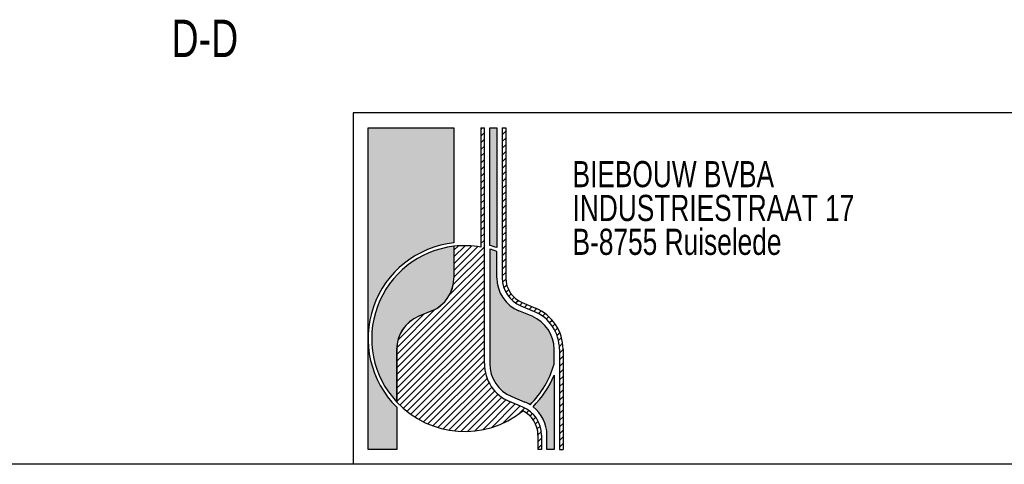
# Model space of a CAD drawing. Header units: millimetres. Extents: x 8 to 586, y 8 to 412.
# Tile 2 of 58: x 138 to 270, y 8 to 67. Entities that reach past the tile are written whole.
import ezdxf

# ---------------------------------------------------------------- set-up
doc = ezdxf.new("R2010")
doc.units = ezdxf.units.MM
doc.layers.add('HATCH', color=3, linetype='Continuous')
doc.layers.add('TEXT', color=2, linetype='Continuous')
doc.layers.add('OUTLINE', color=7, linetype='Continuous', lineweight=25)
doc.styles.add('SLDTEXTSTYLE0', font='TXT', dxfattribs={"width": 0.75})

# ---------------------------------------------------------------- blocks, each defined once
blk = doc.blocks.new('SW_NOTE_0_4')
at = {"layer": 'TEXT', "color": 0, "char_height": 3.5, "attachment_point": 1, "style": 'SLDTEXTSTYLE0'}
for s, insert in [('BIEBOUW BVBA', (0, 4.497652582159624)), ('INDUSTRIESTRAAT 17', (0, -0.02804194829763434)), ('B-8755 Ruiselede', (0, -4.553736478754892))]:
    blk.add_mtext(s, dxfattribs=dict(at, insert=insert))

msp = doc.modelspace()

# ---------------------------------------------------------------- hatches: boundary and pattern name
at = {"layer": 'HATCH'}
h = msp.add_hatch(color=256, dxfattribs=at)
edge = h.paths.add_edge_path(flags=0)
edge.add_arc((197.9000000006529, 24.81111111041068), 12.89999999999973, 96.37937020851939, 180, ccw=False)
edge.add_line((196.4666666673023, 37.63123418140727), (196.4666666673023, 52.99999999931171))
edge.add_line((196.4666666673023, 52.99999999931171), (185.0000000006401, 52.99999999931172))
edge.add_line((185.0000000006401, 52.99999999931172), (185.0000000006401, 24.81111111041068))
h = msp.add_hatch(dxfattribs=at)
h.set_pattern_fill('LINE', color=256, scale=0.2, angle=45.0000000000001, style=0)
h.set_pattern_definition([(45.0000000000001, (0, 0), (-0.4490128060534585, 0.4490128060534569), [])])
edge = h.paths.add_edge_path(flags=0)
edge.add_arc((193.600000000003, 23.37777777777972), 4.777777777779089, 112.6198649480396, 179.9999999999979)
edge.add_line((188.8222222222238, 23.37777777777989), (188.8222222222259, 16.33139675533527))
edge.add_arc((197.9000000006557, 24.81111111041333), 12.42222222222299, 223.0490797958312, 308.8040060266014)
edge.add_arc((204.1111111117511, 11.9111111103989), 3.583333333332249, 4.661160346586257e-11, 63.954669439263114, ccw=False)
edge.add_line((207.6944444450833, 11.91111111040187), (207.6944444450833, 9.999999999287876))
edge.add_line((207.6944444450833, 9.999999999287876), (208.172222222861, 9.999999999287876))
edge.add_line((208.172222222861, 9.999999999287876), (208.172222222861, 11.91111111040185))
edge.add_arc((204.1111111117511, 11.9111111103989), 4.061111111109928, 4.165230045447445e-11, 67.38013505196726)
edge.add_line((205.6730769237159, 15.65982905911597), (203.9089743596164, 16.39487179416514))
edge.add_arc((206.0222222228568, 21.46666666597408), 5.494444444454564, 179.9999999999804, 247.3801350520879, ccw=False)
edge.add_line((200.5277777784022, 21.46666666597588), (200.5277777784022, 53.00000000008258))
edge.add_line((200.5277777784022, 53.00000000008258), (200.0500000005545, 53.00000000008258))
edge.add_line((200.0500000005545, 53.00000000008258), (200.0500000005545, 37.04586100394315))
edge.add_arc((197.9000000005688, 24.81111111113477), 12.42222222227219, 80.03323369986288, 96.62580956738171)
edge.add_line((196.4666666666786, 37.15036394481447), (196.4666666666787, 32.93333333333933))
edge.add_arc((191.6888888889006, 32.93333333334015), 4.777777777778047, 292.6198649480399, 359.9999999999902, ccw=False)
edge.add_line((193.5264957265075, 28.52307692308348), (191.7623931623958, 27.78803418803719))
h = msp.add_hatch(color=256, dxfattribs=at)
edge = h.paths.add_edge_path(flags=0)
edge.add_arc((197.9000000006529, 24.81111111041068), 12.90000000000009, 70.52877936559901, 74.97388624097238, ccw=False)
edge.add_line((202.2000000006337, 36.97334774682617), (202.2000000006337, 52.99999999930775))
edge.add_line((202.2000000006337, 52.99999999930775), (201.2444444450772, 52.99999999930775))
edge.add_line((201.2444444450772, 52.99999999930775), (201.2444444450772, 37.27003126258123))
h = msp.add_hatch(dxfattribs=at)
h.set_pattern_fill('ANSI31', color=256, scale=0.2, style=0)
h.set_pattern_definition([(45, (0, 0), (-0.4490128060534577, 0.4490128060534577), [])])
edge = h.paths.add_edge_path(flags=0)
edge.add_line((210.5611111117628, 23.37777777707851), (210.5611111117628, 9.999999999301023))
edge.add_line((210.5611111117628, 9.999999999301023), (211.0388888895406, 9.999999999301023))
edge.add_line((211.0388888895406, 9.999999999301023), (211.0388888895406, 23.37777777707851))
edge.add_arc((205.0666666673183, 23.37777777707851), 5.972222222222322, 0, 67.38013505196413)
edge.add_line((207.3636752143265, 28.89059828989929), (205.5995726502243, 29.62564102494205))
edge.add_arc((206.9777777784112, 32.9333333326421), 3.583333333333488, 179.9999999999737, 247.3801350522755, ccw=False)
edge.add_line((203.3944444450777, 32.9333333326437), (203.3944444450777, 52.99999999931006))
edge.add_line((203.3944444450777, 52.99999999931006), (202.9166666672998, 52.99999999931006))
edge.add_line((202.9166666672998, 52.99999999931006), (202.9166666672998, 32.93333333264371))
edge.add_arc((206.9777777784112, 32.9333333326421), 4.061111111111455, 179.9999999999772, 247.3801350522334)
edge.add_line((205.4158119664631, 29.18461538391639), (207.1799145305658, 28.44957264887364))
edge.add_arc((205.0666666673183, 23.37777777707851), 5.494444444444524, -7.958078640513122e-13, 67.38013505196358, ccw=False)
h = msp.add_hatch(color=256, dxfattribs=at)
edge = h.paths.add_edge_path(flags=0)
edge.add_arc((193.600000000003, 23.37777777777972), 4.787777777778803, 112.6198649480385, 179.9999999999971, ccw=False)
edge.add_line((191.7585470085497, 27.79726495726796), (193.5226495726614, 28.53230769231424))
edge.add_arc((191.6888888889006, 32.93333333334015), 4.767777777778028, 292.6198649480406, 359.999999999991)
edge.add_line((196.4566666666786, 32.93333333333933), (196.4566666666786, 37.14919823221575))
edge.add_arc((197.9000000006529, 24.81111111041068), 12.42222222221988, 96.67224550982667, 222.9814690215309)
edge.add_line((188.8122222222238, 16.34211471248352), (188.8122222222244, 23.37777777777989))
h = msp.add_hatch(color=256, dxfattribs=at)
edge = h.paths.add_edge_path(flags=0)
edge.add_line((202.2000000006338, 32.93333333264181), (202.2000000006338, 36.46536376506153))
edge.add_arc((197.9000000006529, 24.81111111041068), 12.42222222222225, 69.74775325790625, 74.38150172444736)
edge.add_line((201.2444444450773, 36.77465140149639), (201.2444444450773, 21.46666666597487))
edge.add_arc((206.0222222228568, 21.46666666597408), 4.777777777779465, 179.9999999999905, 247.3801350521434)
edge.add_line((204.1846153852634, 17.05641025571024), (205.9487179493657, 16.32136752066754))
edge.add_arc((204.1111111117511, 11.9111111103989), 4.777777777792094, 58.207531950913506, 67.38013505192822, ccw=False)
edge.add_arc((197.9000000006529, 24.81111111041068), 12.42222222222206, 314.6385798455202, 344.0576313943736)
edge.add_line((209.8444444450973, 21.39909530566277), (209.8444444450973, 23.37777777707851))
edge.add_arc((205.0666666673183, 23.37777777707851), 4.777777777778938, 0, 67.38013505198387)
edge.add_line((206.9042735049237, 27.78803418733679), (205.1401709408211, 28.52307692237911))
edge.add_arc((206.9777777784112, 32.9333333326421), 4.777777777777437, 180.0000000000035, 247.3801350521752, ccw=False)
h = msp.add_hatch(color=256, dxfattribs=at)
edge = h.paths.add_edge_path(flags=0)
edge.add_arc((197.9000000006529, 24.81111111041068), 12.89999999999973, 180, 225.2750868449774, ccw=False)
edge.add_line((185.0000000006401, 24.81111111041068), (185.0000000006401, 9.999999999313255))
edge.add_line((185.0000000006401, 9.999999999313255), (188.8222222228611, 9.999999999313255))
edge.add_line((188.8222222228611, 9.999999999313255), (188.8222222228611, 15.64574419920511))
h = msp.add_hatch(color=256, dxfattribs=at)
edge = h.paths.add_edge_path(flags=0)
edge.add_arc((197.9000000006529, 24.81111111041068), 12.89999999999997, 315.03754741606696, 337.8083934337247, ccw=False)
edge.add_arc((204.1111111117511, 11.9111111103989), 4.777777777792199, 5.837819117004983e-11, 52.37874481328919, ccw=False)
edge.add_line((208.8888888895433, 11.91111111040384), (208.8888888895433, 9.999999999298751))
edge.add_line((208.8888888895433, 9.999999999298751), (209.8444444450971, 9.999999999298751))
edge.add_line((209.8444444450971, 9.999999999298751), (209.8444444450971, 19.9387146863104))

# ---------------------------------------------------------------- linework, layer by layer
at = {"layer": 'OUTLINE'}
for p, q in [((586, 55.00000000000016), (183, 55.00000000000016)), ((183, 55.00000000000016), (183, 8.000000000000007)), ((185.0000000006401, 52.99999999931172), (196.4666666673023, 52.99999999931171)), ((185.0000000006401, 9.999999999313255), (185.0000000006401, 52.99999999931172)), ((196.4666666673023, 52.99999999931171), (196.4666666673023, 37.63123418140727)), ((200.0500000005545, 53.00000000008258), (200.5277777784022, 53.00000000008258)), ((200.0500000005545, 53.00000000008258), (200.0500000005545, 37.04586100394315)), ((200.5277777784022, 21.46666666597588), (200.5277777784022, 53.00000000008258)), ((201.2444444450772, 52.99999999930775), (202.2000000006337, 52.99999999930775)), ((201.2444444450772, 37.27003126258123), (201.2444444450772, 52.99999999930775)), ((202.2000000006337, 52.99999999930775), (202.2000000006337, 36.97334774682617)), ((202.9166666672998, 52.99999999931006), (203.3944444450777, 52.99999999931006)), ((202.9166666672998, 52.99999999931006), (202.9166666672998, 32.93333333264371)), ((203.3944444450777, 52.99999999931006), (203.3944444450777, 32.9333333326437)), ((196.4566666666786, 37.14919823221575), (196.4566666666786, 32.93333333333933)), ((196.4666666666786, 37.15036394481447), (196.4666666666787, 32.93333333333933)), ((201.2444444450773, 36.77465140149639), (201.2444444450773, 21.46666666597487)), ((202.2000000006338, 32.93333333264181), (202.2000000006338, 36.46536376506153)), ((205.4158119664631, 29.1846153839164), (207.1799145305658, 28.44957264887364)), ((205.5995726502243, 29.62564102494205), (207.3636752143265, 28.89059828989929)), ((193.5226495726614, 28.53230769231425), (191.7585470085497, 27.79726495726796)), ((193.5264957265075, 28.52307692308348), (191.7623931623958, 27.78803418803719)), ((206.9042735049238, 27.78803418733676), (205.1401709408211, 28.52307692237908)), ((188.8122222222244, 23.37777777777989), (188.8122222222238, 16.34211471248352)), ((188.8222222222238, 23.37777777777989), (188.8222222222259, 16.33139675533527)), ((209.8444444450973, 21.39909530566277), (209.8444444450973, 23.37777777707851)), ((210.5611111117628, 23.37777777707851), (210.5611111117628, 9.999999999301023)), ((211.0388888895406, 23.37777777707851), (211.0388888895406, 9.999999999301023)), ((209.8444444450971, 19.9387146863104), (209.8444444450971, 9.999999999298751)), ((205.6730769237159, 15.65982905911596), (203.9089743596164, 16.39487179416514)), ((204.1846153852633, 17.05641025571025), (205.9487179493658, 16.32136752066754)), ((188.8222222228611, 15.64574419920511), (188.8222222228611, 9.999999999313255)), ((207.6944444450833, 11.91111111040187), (207.6944444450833, 9.999999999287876)), ((208.172222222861, 11.91111111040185), (208.172222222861, 9.999999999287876)), ((208.8888888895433, 9.999999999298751), (208.8888888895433, 11.91111111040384)), ((188.8222222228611, 9.999999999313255), (185.0000000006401, 9.999999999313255)), ((208.172222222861, 9.999999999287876), (207.6944444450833, 9.999999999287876)), ((209.8444444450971, 9.999999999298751), (208.8888888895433, 9.999999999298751)), ((210.5611111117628, 9.999999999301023), (211.0388888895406, 9.999999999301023)), ((586, 8.000000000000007), (8.000000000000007, 8.000000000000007))]:
    msp.add_line(p, q, dxfattribs=at)
for centre, radius, start, end in [((197.9000000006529, 24.81111111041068), 12.89999999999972, 96.3793702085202, 225.2750868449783), ((197.9000000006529, 24.81111111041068), 12.42222222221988, 96.67224550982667, 222.9814690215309), ((197.9000000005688, 24.81111111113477), 12.4222222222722, 80.03323369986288, 96.62580956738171), ((197.9000000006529, 24.81111111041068), 12.90000000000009, 70.52877936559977, 74.97388624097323), ((197.9000000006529, 24.81111111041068), 12.42222222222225, 69.74775325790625, 74.38150172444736), ((191.6888888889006, 32.93333333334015), 4.767777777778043, 292.6198649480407, 359.999999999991), ((191.6888888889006, 32.93333333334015), 4.77777777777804, 292.6198649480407, 359.999999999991), ((206.9777777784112, 32.9333333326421), 4.777777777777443, 180.0000000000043, 247.3801350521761), ((206.9777777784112, 32.9333333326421), 4.061111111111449, 179.9999999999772, 247.3801350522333), ((206.9777777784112, 32.9333333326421), 3.583333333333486, 179.9999999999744, 247.3801350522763), ((193.600000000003, 23.37777777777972), 4.787777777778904, 112.6198649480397, 179.9999999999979), ((193.600000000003, 23.37777777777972), 4.777777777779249, 112.6198649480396, 179.9999999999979), ((205.0666666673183, 23.37777777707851), 4.777777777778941, 0, 67.38013505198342), ((205.0666666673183, 23.37777777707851), 5.494444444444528, 0, 67.38013505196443), ((205.0666666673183, 23.37777777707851), 5.972222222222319, 0, 67.38013505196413), ((206.0222222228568, 21.46666666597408), 5.494444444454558, 179.9999999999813, 247.3801350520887), ((206.0222222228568, 21.46666666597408), 4.777777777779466, 179.9999999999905, 247.3801350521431), ((197.9000000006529, 24.81111111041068), 12.42222222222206, 314.6385798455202, 344.0576313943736), ((197.9000000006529, 24.81111111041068), 12.89999999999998, 315.0375474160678, 337.8083934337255), ((197.9000000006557, 24.81111111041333), 12.42222222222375, 223.0490797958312, 308.8040060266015), ((204.1111111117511, 11.9111111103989), 4.777777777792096, 58.20753195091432, 67.38013505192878), ((204.1111111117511, 11.9111111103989), 4.061111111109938, 4.165230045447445e-11, 67.38013505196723), ((204.1111111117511, 11.9111111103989), 3.583333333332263, 4.737635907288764e-11, 63.95466943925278), ((204.1111111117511, 11.9111111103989), 4.77777777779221, 5.924175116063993e-11, 52.37874481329)]:
    msp.add_arc(centre, radius, start, end, dxfattribs=at)

# ---------------------------------------------------------------- block references
at = {"layer": 'TEXT'}
msp.add_blockref('SW_NOTE_0_4', (212.3116075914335, 44.05647200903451), dxfattribs=at)

# ---------------------------------------------------------------- texts
at = {"layer": 'TEXT', "insert": (163.1912224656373, 67.45043454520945), "char_height": 5, "attachment_point": 2, "style": 'SLDTEXTSTYLE0'}
msp.add_mtext('D-D', dxfattribs=at)

doc.saveas('drawing.dxf')
